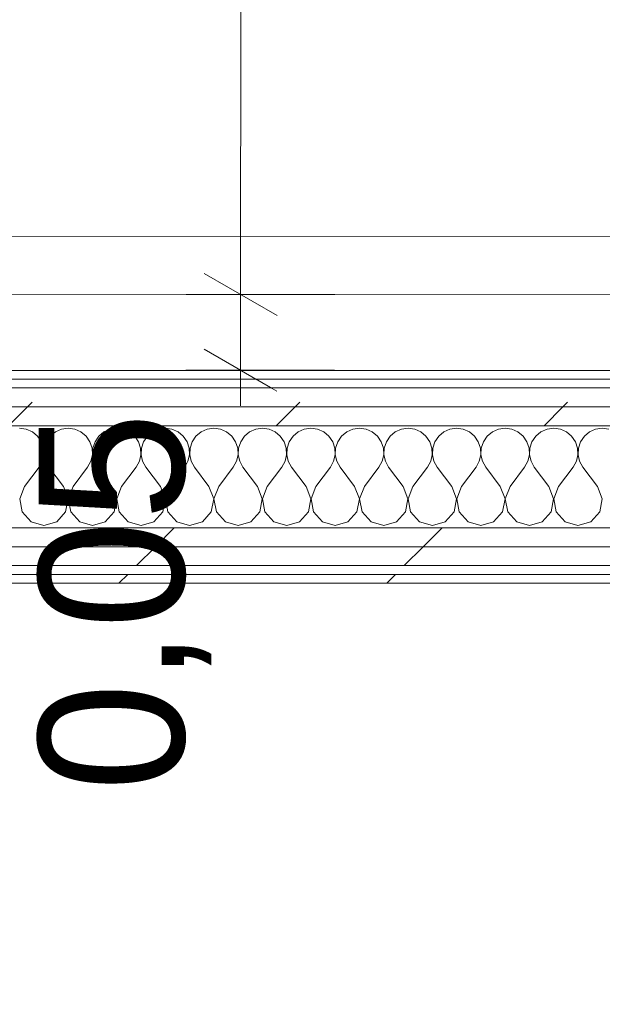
# Model space of a CAD drawing. Header units: millimetres. Extents: x -30280 to 19093, y -17460 to 4378.
# Tile 163 of 188: x -4467 to -4067, y -17373 to -16697. Entities that reach past the tile are written whole.
import ezdxf

# ---------------------------------------------------------------- set-up
doc = ezdxf.new("R2010")
doc.units = ezdxf.units.MM
doc.header["$MEASUREMENT"] = 0
doc.linetypes.add('Wipeout_Contour', pattern=[1000, 0, -1000])
for name, color, linetype in [('Nuevo_06_COT_Generals', 7, 'Continuous'), ('Nuevo_08_E_Envans secs', 7, 'Continuous'), ('Nuevo_Puertas Archicad', 7, 'Continuous')]:
    doc.layers.add(name, color=color, linetype=linetype)
for name, color, linetype, lineweight in [('Nuevo_06_COT_Generals_Pluma_Nº__1', 7, 'Continuous', 5), ('Nuevo_08_E_Envans secs_Pluma_Nº__1', 7, 'Continuous', 5), ('Nuevo_Puertas Archicad_Pluma_Nº__1', 7, 'Continuous', 5)]:
    doc.layers.add(name, color=color, linetype=linetype, lineweight=lineweight)
for name, color, linetype, lineweight, true_color in [('Nuevo_08_E_Envans secs_Pluma_Nº__102', 7, 'Continuous', 5, 0xcccccc), ('Nuevo_08_E_Envans secs_Pluma_Nº__171', 171, 'Continuous', 13, 0xaaaaff), ('Nuevo_08_E_Envans secs_Pluma_Nº__177', 7, 'Continuous', 15, 0xf7e046), ('Nuevo_Puertas Archicad_Pluma_Nº__3', 7, 'Continuous', 5, 0xa4a4a4)]:
    doc.layers.add(name, color=color, linetype=linetype, lineweight=lineweight, true_color=true_color)
doc.styles.add('Estilo_Generado_1', font='txt')
doc.dimstyles.new('Estilo_Generado__2', dxfattribs={"dimtxt": 100, "dimasz": 38, "dimexe": 0.18, "dimexo": 300, "dimgap": 0, "dimtad": 1, "dimlfac": 0.001, "dimzin": 0, "dimdsep": 46, "dimtxsty": 'Estilo_Generado_1', "dimblk": 'ARROWHEAD_2', "dimblk1": 'ARROWHEAD_2', "dimblk2": 'ARROWHEAD_2', "dimcen": 0.09, "dimclrd": 7, "dimclre": 7, "dimclrt": 7, "dimadec": 0, "dimazin": 0, "dimtfac": 1, "dimtdec": 4, "dimtmove": 0, "dimatfit": 3, "dimfxl": 0, "dimtolj": 1, "dimtzin": 0, "dimarcsym": 0})
pattern_1 = [(45, (0, 0), (-183.8478, 183.8478), [195, -65]), (45, (7e-14, 183.85), (-183.8478, 183.8478), [195, -65])]

# ---------------------------------------------------------------- blocks, each defined once
blk = doc.blocks.new('*X129')
at = {"layer": 'Nuevo_08_E_Envans secs_Pluma_Nº__102', "color": 254, "linetype": 'Continuous', "lineweight": 5, "true_color": 0xcccccc}
for p, q in [((-4462.11, -16978.28), (-4466.67, -16977.64)), ((-4457.9, -16980.13), (-4462.11, -16978.28)), ((-4454.36, -16983.07), (-4457.9, -16980.13)), ((-4451.76, -16986.86), (-4454.36, -16983.07)), ((-4445.64, -16983.07), (-4448.24, -16986.86)), ((-4442.1, -16980.13), (-4445.64, -16983.07)), ((-4437.89, -16978.28), (-4442.1, -16980.13)), ((-4433.33, -16977.64), (-4437.89, -16978.28)), ((-4428.78, -16978.28), (-4433.33, -16977.64)), ((-4424.57, -16980.13), (-4428.78, -16978.28)), ((-4421.03, -16983.07), (-4424.57, -16980.13)), ((-4418.43, -16986.86), (-4421.03, -16983.07)), ((-4412.3, -16983.07), (-4414.91, -16986.86)), ((-4408.76, -16980.13), (-4412.3, -16983.07)), ((-4404.55, -16978.28), (-4408.76, -16980.13)), ((-4400, -16977.64), (-4404.55, -16978.28)), ((-4395.45, -16978.28), (-4400, -16977.64)), ((-4391.24, -16980.13), (-4395.45, -16978.28)), ((-4387.7, -16983.07), (-4391.24, -16980.13)), ((-4385.09, -16986.86), (-4387.7, -16983.07)), ((-4378.97, -16983.07), (-4381.57, -16986.86)), ((-4375.43, -16980.13), (-4378.97, -16983.07)), ((-4371.22, -16978.28), (-4375.43, -16980.13)), ((-4366.67, -16977.64), (-4371.22, -16978.28)), ((-4362.11, -16978.28), (-4366.67, -16977.64)), ((-4357.9, -16980.13), (-4362.11, -16978.28)), ((-4354.36, -16983.07), (-4357.9, -16980.13)), ((-4351.76, -16986.86), (-4354.36, -16983.07)), ((-4345.64, -16983.07), (-4348.24, -16986.86)), ((-4342.1, -16980.13), (-4345.64, -16983.07)), ((-4337.89, -16978.28), (-4342.1, -16980.13)), ((-4333.33, -16977.64), (-4337.89, -16978.28)), ((-4328.78, -16978.28), (-4333.33, -16977.64)), ((-4324.57, -16980.13), (-4328.78, -16978.28)), ((-4321.03, -16983.07), (-4324.57, -16980.13)), ((-4318.43, -16986.86), (-4321.03, -16983.07)), ((-4312.3, -16983.07), (-4314.91, -16986.86)), ((-4308.76, -16980.13), (-4312.3, -16983.07)), ((-4304.55, -16978.28), (-4308.76, -16980.13)), ((-4300, -16977.64), (-4304.55, -16978.28)), ((-4295.45, -16978.28), (-4300, -16977.64)), ((-4291.24, -16980.13), (-4295.45, -16978.28)), ((-4287.7, -16983.07), (-4291.24, -16980.13)), ((-4285.09, -16986.86), (-4287.7, -16983.07)), ((-4278.97, -16983.07), (-4281.57, -16986.86)), ((-4275.43, -16980.13), (-4278.97, -16983.07)), ((-4271.22, -16978.28), (-4275.43, -16980.13)), ((-4266.67, -16977.64), (-4271.22, -16978.28)), ((-4262.11, -16978.28), (-4266.67, -16977.64)), ((-4257.9, -16980.13), (-4262.11, -16978.28)), ((-4254.36, -16983.07), (-4257.9, -16980.13)), ((-4251.76, -16986.86), (-4254.36, -16983.07)), ((-4245.64, -16983.07), (-4248.24, -16986.86)), ((-4242.1, -16980.13), (-4245.64, -16983.07)), ((-4237.89, -16978.28), (-4242.1, -16980.13)), ((-4233.33, -16977.64), (-4237.89, -16978.28)), ((-4228.78, -16978.28), (-4233.33, -16977.64)), ((-4224.57, -16980.13), (-4228.78, -16978.28)), ((-4221.03, -16983.07), (-4224.57, -16980.13)), ((-4218.43, -16986.86), (-4221.03, -16983.07)), ((-4212.3, -16983.07), (-4214.91, -16986.86)), ((-4208.76, -16980.13), (-4212.3, -16983.07)), ((-4204.55, -16978.28), (-4208.76, -16980.13)), ((-4200, -16977.64), (-4204.55, -16978.28)), ((-4195.45, -16978.28), (-4200, -16977.64)), ((-4191.24, -16980.13), (-4195.45, -16978.28)), ((-4187.7, -16983.07), (-4191.24, -16980.13)), ((-4185.09, -16986.86), (-4187.7, -16983.07)), ((-4178.97, -16983.07), (-4181.57, -16986.86)), ((-4175.43, -16980.13), (-4178.97, -16983.07)), ((-4171.22, -16978.28), (-4175.43, -16980.13)), ((-4166.67, -16977.64), (-4171.22, -16978.28)), ((-4162.11, -16978.28), (-4166.67, -16977.64)), ((-4157.9, -16980.13), (-4162.11, -16978.28)), ((-4154.36, -16983.07), (-4157.9, -16980.13)), ((-4151.76, -16986.86), (-4154.36, -16983.07)), ((-4145.64, -16983.07), (-4148.24, -16986.86)), ((-4142.1, -16980.13), (-4145.64, -16983.07)), ((-4137.89, -16978.28), (-4142.1, -16980.13)), ((-4133.33, -16977.64), (-4137.89, -16978.28)), ((-4128.78, -16978.28), (-4133.33, -16977.64)), ((-4124.57, -16980.13), (-4128.78, -16978.28)), ((-4121.03, -16983.07), (-4124.57, -16980.13)), ((-4118.43, -16986.86), (-4121.03, -16983.07)), ((-4112.3, -16983.07), (-4114.91, -16986.86)), ((-4108.76, -16980.13), (-4112.3, -16983.07)), ((-4104.55, -16978.28), (-4108.76, -16980.13)), ((-4100, -16977.64), (-4104.55, -16978.28)), ((-4095.45, -16978.28), (-4100, -16977.64)), ((-4091.24, -16980.13), (-4095.45, -16978.28)), ((-4087.7, -16983.07), (-4091.24, -16980.13)), ((-4085.09, -16986.86), (-4087.7, -16983.07)), ((-4078.97, -16983.07), (-4081.57, -16986.86)), ((-4075.43, -16980.13), (-4078.97, -16983.07)), ((-4071.22, -16978.28), (-4075.43, -16980.13)), ((-4066.67, -16977.64), (-4071.22, -16978.28)), ((-4062.11, -16978.28), (-4066.67, -16977.64)), ((-4450.29, -16991.21), (-4451.76, -16986.86)), ((-4448.24, -16986.86), (-4449.71, -16991.21)), ((-4416.96, -16991.21), (-4418.43, -16986.86)), ((-4414.91, -16986.86), (-4416.38, -16991.21)), ((-4383.62, -16991.21), (-4385.09, -16986.86)), ((-4381.57, -16986.86), (-4383.04, -16991.21)), ((-4350.29, -16991.21), (-4351.76, -16986.86)), ((-4348.24, -16986.86), (-4349.71, -16991.21)), ((-4316.96, -16991.21), (-4318.43, -16986.86)), ((-4314.91, -16986.86), (-4316.38, -16991.21)), ((-4283.62, -16991.21), (-4285.09, -16986.86)), ((-4281.57, -16986.86), (-4283.04, -16991.21)), ((-4250.29, -16991.21), (-4251.76, -16986.86)), ((-4248.24, -16986.86), (-4249.71, -16991.21)), ((-4216.96, -16991.21), (-4218.43, -16986.86)), ((-4214.91, -16986.86), (-4216.38, -16991.21)), ((-4183.62, -16991.21), (-4185.09, -16986.86)), ((-4181.57, -16986.86), (-4183.04, -16991.21)), ((-4150.29, -16991.21), (-4151.76, -16986.86)), ((-4148.24, -16986.86), (-4149.71, -16991.21)), ((-4116.96, -16991.21), (-4118.43, -16986.86)), ((-4114.91, -16986.86), (-4116.38, -16991.21)), ((-4083.62, -16991.21), (-4085.09, -16986.86)), ((-4081.57, -16986.86), (-4083.04, -16991.21)), ((-4451.11, -17000.28), (-4450.07, -16995.81)), ((-4450.07, -16995.81), (-4450.29, -16991.21)), ((-4449.71, -16991.21), (-4449.93, -16995.81)), ((-4449.93, -16995.81), (-4448.89, -17000.28)), ((-4417.77, -17000.28), (-4416.73, -16995.81)), ((-4416.73, -16995.81), (-4416.96, -16991.21)), ((-4416.38, -16991.21), (-4416.6, -16995.81)), ((-4416.6, -16995.81), (-4415.56, -17000.28)), ((-4384.44, -17000.28), (-4383.4, -16995.81)), ((-4383.4, -16995.81), (-4383.62, -16991.21)), ((-4383.04, -16991.21), (-4383.27, -16995.81)), ((-4383.27, -16995.81), (-4382.23, -17000.28)), ((-4351.11, -17000.28), (-4350.07, -16995.81)), ((-4350.07, -16995.81), (-4350.29, -16991.21)), ((-4349.71, -16991.21), (-4349.93, -16995.81)), ((-4349.93, -16995.81), (-4348.89, -17000.28)), ((-4317.77, -17000.28), (-4316.73, -16995.81)), ((-4316.73, -16995.81), (-4316.96, -16991.21)), ((-4316.38, -16991.21), (-4316.6, -16995.81)), ((-4316.6, -16995.81), (-4315.56, -17000.28)), ((-4284.44, -17000.28), (-4283.4, -16995.81)), ((-4283.4, -16995.81), (-4283.62, -16991.21)), ((-4283.04, -16991.21), (-4283.27, -16995.81)), ((-4283.27, -16995.81), (-4282.23, -17000.28)), ((-4251.11, -17000.28), (-4250.07, -16995.81)), ((-4250.07, -16995.81), (-4250.29, -16991.21)), ((-4249.71, -16991.21), (-4249.93, -16995.81)), ((-4249.93, -16995.81), (-4248.89, -17000.28)), ((-4217.77, -17000.28), (-4216.73, -16995.81)), ((-4216.73, -16995.81), (-4216.96, -16991.21)), ((-4216.38, -16991.21), (-4216.6, -16995.81)), ((-4216.6, -16995.81), (-4215.56, -17000.28)), ((-4184.44, -17000.28), (-4183.4, -16995.81)), ((-4183.4, -16995.81), (-4183.62, -16991.21)), ((-4183.04, -16991.21), (-4183.27, -16995.81)), ((-4183.27, -16995.81), (-4182.23, -17000.28)), ((-4151.11, -17000.28), (-4150.07, -16995.81)), ((-4150.07, -16995.81), (-4150.29, -16991.21)), ((-4149.71, -16991.21), (-4149.93, -16995.81)), ((-4149.93, -16995.81), (-4148.89, -17000.28)), ((-4117.77, -17000.28), (-4116.73, -16995.81)), ((-4116.73, -16995.81), (-4116.96, -16991.21)), ((-4116.38, -16991.21), (-4116.6, -16995.81)), ((-4116.6, -16995.81), (-4115.56, -17000.28)), ((-4084.44, -17000.28), (-4083.4, -16995.81)), ((-4083.4, -16995.81), (-4083.62, -16991.21)), ((-4083.04, -16991.21), (-4083.27, -16995.81)), ((-4083.27, -16995.81), (-4082.23, -17000.28)), ((-4463.33, -17017.64), (-4453.33, -17004.31)), ((-4453.33, -17004.31), (-4451.11, -17000.28)), ((-4448.89, -17000.28), (-4446.67, -17004.31)), ((-4436.67, -17017.64), (-4446.67, -17004.31)), ((-4430, -17017.64), (-4420, -17004.31)), ((-4420, -17004.31), (-4417.77, -17000.28)), ((-4415.56, -17000.28), (-4413.33, -17004.31)), ((-4403.33, -17017.64), (-4413.33, -17004.31)), ((-4396.67, -17017.64), (-4386.67, -17004.31)), ((-4386.67, -17004.31), (-4384.44, -17000.28)), ((-4382.23, -17000.28), (-4380, -17004.31)), ((-4370, -17017.64), (-4380, -17004.31)), ((-4363.33, -17017.64), (-4353.33, -17004.31)), ((-4353.33, -17004.31), (-4351.11, -17000.28)), ((-4348.89, -17000.28), (-4346.67, -17004.31)), ((-4336.67, -17017.64), (-4346.67, -17004.31)), ((-4330, -17017.64), (-4320, -17004.31)), ((-4320, -17004.31), (-4317.77, -17000.28)), ((-4315.56, -17000.28), (-4313.33, -17004.31)), ((-4303.33, -17017.64), (-4313.33, -17004.31)), ((-4296.67, -17017.64), (-4286.67, -17004.31)), ((-4286.67, -17004.31), (-4284.44, -17000.28)), ((-4282.23, -17000.28), (-4280, -17004.31)), ((-4270, -17017.64), (-4280, -17004.31)), ((-4263.33, -17017.64), (-4253.33, -17004.31)), ((-4253.33, -17004.31), (-4251.11, -17000.28)), ((-4248.89, -17000.28), (-4246.67, -17004.31)), ((-4236.67, -17017.64), (-4246.67, -17004.31)), ((-4230, -17017.64), (-4220, -17004.31)), ((-4220, -17004.31), (-4217.77, -17000.28)), ((-4215.56, -17000.28), (-4213.33, -17004.31)), ((-4203.33, -17017.64), (-4213.33, -17004.31)), ((-4196.67, -17017.64), (-4186.67, -17004.31)), ((-4186.67, -17004.31), (-4184.44, -17000.28)), ((-4182.23, -17000.28), (-4180, -17004.31)), ((-4170, -17017.64), (-4180, -17004.31)), ((-4163.33, -17017.64), (-4153.33, -17004.31)), ((-4153.33, -17004.31), (-4151.11, -17000.28)), ((-4148.89, -17000.28), (-4146.67, -17004.31)), ((-4136.67, -17017.64), (-4146.67, -17004.31)), ((-4130, -17017.64), (-4120, -17004.31)), ((-4120, -17004.31), (-4117.77, -17000.28)), ((-4115.56, -17000.28), (-4113.33, -17004.31)), ((-4103.33, -17017.64), (-4113.33, -17004.31)), ((-4096.67, -17017.64), (-4086.67, -17004.31)), ((-4086.67, -17004.31), (-4084.44, -17000.28)), ((-4082.23, -17000.28), (-4080, -17004.31)), ((-4070, -17017.64), (-4080, -17004.31)), ((-4463.33, -17017.64), (-4466.6, -17026.15)), ((-4433.4, -17026.15), (-4436.67, -17017.64)), ((-4430, -17017.64), (-4433.27, -17026.15)), ((-4400.07, -17026.15), (-4403.33, -17017.64)), ((-4396.67, -17017.64), (-4399.93, -17026.15)), ((-4366.73, -17026.15), (-4370, -17017.64)), ((-4363.33, -17017.64), (-4366.6, -17026.15)), ((-4333.4, -17026.15), (-4336.67, -17017.64)), ((-4330, -17017.64), (-4333.27, -17026.15)), ((-4300.07, -17026.15), (-4303.33, -17017.64)), ((-4296.67, -17017.64), (-4299.93, -17026.15)), ((-4266.73, -17026.15), (-4270, -17017.64)), ((-4263.33, -17017.64), (-4266.6, -17026.15)), ((-4233.4, -17026.15), (-4236.67, -17017.64)), ((-4230, -17017.64), (-4233.27, -17026.15)), ((-4200.07, -17026.15), (-4203.33, -17017.64)), ((-4196.67, -17017.64), (-4199.93, -17026.15)), ((-4166.73, -17026.15), (-4170, -17017.64)), ((-4163.33, -17017.64), (-4166.6, -17026.15)), ((-4133.4, -17026.15), (-4136.67, -17017.64)), ((-4130, -17017.64), (-4133.27, -17026.15)), ((-4100.07, -17026.15), (-4103.33, -17017.64)), ((-4096.67, -17017.64), (-4099.93, -17026.15)), ((-4066.73, -17026.15), (-4070, -17017.64)), ((-4466.6, -17026.15), (-4464.91, -17035.1)), ((-4435.09, -17035.1), (-4433.4, -17026.15)), ((-4433.27, -17026.15), (-4431.57, -17035.1)), ((-4401.76, -17035.1), (-4400.07, -17026.15)), ((-4399.93, -17026.15), (-4398.24, -17035.1)), ((-4368.43, -17035.1), (-4366.73, -17026.15)), ((-4366.6, -17026.15), (-4364.91, -17035.1)), ((-4335.09, -17035.1), (-4333.4, -17026.15)), ((-4333.27, -17026.15), (-4331.57, -17035.1)), ((-4301.76, -17035.1), (-4300.07, -17026.15)), ((-4299.93, -17026.15), (-4298.24, -17035.1)), ((-4268.43, -17035.1), (-4266.73, -17026.15)), ((-4266.6, -17026.15), (-4264.91, -17035.1)), ((-4235.09, -17035.1), (-4233.4, -17026.15)), ((-4233.27, -17026.15), (-4231.57, -17035.1)), ((-4201.76, -17035.1), (-4200.07, -17026.15)), ((-4199.93, -17026.15), (-4198.24, -17035.1)), ((-4168.43, -17035.1), (-4166.73, -17026.15)), ((-4166.6, -17026.15), (-4164.91, -17035.1)), ((-4135.09, -17035.1), (-4133.4, -17026.15)), ((-4133.27, -17026.15), (-4131.57, -17035.1)), ((-4101.76, -17035.1), (-4100.07, -17026.15)), ((-4099.93, -17026.15), (-4098.24, -17035.1)), ((-4068.43, -17035.1), (-4066.73, -17026.15)), ((-4464.91, -17035.1), (-4458.76, -17041.82)), ((-4441.24, -17041.82), (-4435.09, -17035.1)), ((-4431.57, -17035.1), (-4425.43, -17041.82)), ((-4407.9, -17041.82), (-4401.76, -17035.1)), ((-4398.24, -17035.1), (-4392.1, -17041.82)), ((-4374.57, -17041.82), (-4368.43, -17035.1)), ((-4364.91, -17035.1), (-4358.76, -17041.82)), ((-4341.24, -17041.82), (-4335.09, -17035.1)), ((-4331.57, -17035.1), (-4325.43, -17041.82)), ((-4307.9, -17041.82), (-4301.76, -17035.1)), ((-4298.24, -17035.1), (-4292.1, -17041.82)), ((-4274.57, -17041.82), (-4268.43, -17035.1)), ((-4264.91, -17035.1), (-4258.76, -17041.82)), ((-4241.24, -17041.82), (-4235.09, -17035.1)), ((-4231.57, -17035.1), (-4225.43, -17041.82)), ((-4207.9, -17041.82), (-4201.76, -17035.1)), ((-4198.24, -17035.1), (-4192.1, -17041.82)), ((-4174.57, -17041.82), (-4168.43, -17035.1)), ((-4164.91, -17035.1), (-4158.76, -17041.82)), ((-4141.24, -17041.82), (-4135.09, -17035.1)), ((-4131.57, -17035.1), (-4125.43, -17041.82)), ((-4107.9, -17041.82), (-4101.76, -17035.1)), ((-4098.24, -17035.1), (-4092.1, -17041.82)), ((-4074.57, -17041.82), (-4068.43, -17035.1)), ((-4458.76, -17041.82), (-4450, -17044.31)), ((-4450, -17044.31), (-4441.24, -17041.82)), ((-4425.43, -17041.82), (-4416.67, -17044.31)), ((-4416.67, -17044.31), (-4407.9, -17041.82)), ((-4392.1, -17041.82), (-4383.33, -17044.31)), ((-4383.33, -17044.31), (-4374.57, -17041.82)), ((-4358.76, -17041.82), (-4350, -17044.31)), ((-4350, -17044.31), (-4341.24, -17041.82)), ((-4325.43, -17041.82), (-4316.67, -17044.31)), ((-4316.67, -17044.31), (-4307.9, -17041.82)), ((-4292.1, -17041.82), (-4283.33, -17044.31)), ((-4283.33, -17044.31), (-4274.57, -17041.82)), ((-4258.76, -17041.82), (-4250, -17044.31)), ((-4250, -17044.31), (-4241.24, -17041.82)), ((-4225.43, -17041.82), (-4216.67, -17044.31)), ((-4216.67, -17044.31), (-4207.9, -17041.82)), ((-4192.1, -17041.82), (-4183.33, -17044.31)), ((-4183.33, -17044.31), (-4174.57, -17041.82)), ((-4158.76, -17041.82), (-4150, -17044.31)), ((-4150, -17044.31), (-4141.24, -17041.82)), ((-4125.43, -17041.82), (-4116.67, -17044.31)), ((-4116.67, -17044.31), (-4107.9, -17041.82)), ((-4092.1, -17041.82), (-4083.33, -17044.31)), ((-4083.33, -17044.31), (-4074.57, -17041.82))]:
    blk.add_line(p, q, dxfattribs=at)
blk = doc.blocks.new('Muro_63_1', base_point=(-18974.61, -17083.98))
at = {"color": 254, "linetype": 'Wipeout_Contour', "lineweight": 0, "ltscale": 71376.143295}
blk.add_wipeout([(-6964.89, -16943.98), (-3842.41, -16943.98), (-3842.41, -16937.98), (-6964.89, -16937.98)], dxfattribs=at).dxf.layer = 'Nuevo_08_E_Envans secs'
at = {"color": 254, "linetype": 'Wipeout_Contour', "lineweight": 0, "ltscale": 71889.621763}
blk.add_wipeout([(-7017.89, -17071.98), (-3842.41, -17071.98), (-3842.41, -17058.98), (-7017.89, -17058.98)], dxfattribs=at).dxf.layer = 'Nuevo_08_E_Envans secs'
at = {"color": 254, "linetype": 'Wipeout_Contour', "lineweight": 0, "ltscale": 71948.537165}
blk.add_wipeout([(-3842.41, -17077.98), (-7017.89, -17077.98), (-7017.89, -17083.98), (-3842.41, -17083.98)], dxfattribs=at).dxf.layer = 'Nuevo_08_E_Envans secs'
at = {"layer": 'Nuevo_08_E_Envans secs_Pluma_Nº__171', "linetype": 'Continuous', "lineweight": 13, "true_color": 0xaaaaff}
h = blk.add_hatch(dxfattribs=at)
h.set_pattern_fill('Panellat_HPL_0001', color=161, style=0, pattern_type=2)
h.set_pattern_definition(pattern_1)
h.paths.add_polyline_path([(-6964.89, -16943.98), (-3842.41, -16943.98), (-3842.41, -16937.98), (-6964.89, -16937.98)])
h = blk.add_hatch(dxfattribs=at)
h.set_pattern_fill('Panellat_HPL_0001', color=161, style=0, pattern_type=2)
h.set_pattern_definition(pattern_1)
h.paths.add_polyline_path([(-3842.41, -17077.98), (-7017.89, -17077.98), (-7017.89, -17083.98), (-3842.41, -17083.98)])
at = {"layer": 'Nuevo_08_E_Envans secs_Pluma_Nº__177', "linetype": 'Continuous', "lineweight": 15, "true_color": 0xf7e046}
h = blk.add_hatch(dxfattribs=at)
h.set_pattern_fill('Panellat_HPL_0001', color=53, style=0, pattern_type=2)
h.set_pattern_definition(pattern_1)
h.paths.add_polyline_path([(-7017.89, -17071.98), (-3842.41, -17071.98), (-3842.41, -17058.98), (-7017.89, -17058.98)])
at = {"layer": 'Nuevo_08_E_Envans secs_Pluma_Nº__1', "color": 7, "linetype": 'Continuous', "lineweight": 5}
for p, q in [((-6964.89, -16943.98), (-3842.41, -16943.98)), ((-7017.89, -17071.98), (-3842.41, -17071.98)), ((-7017.89, -17077.98), (-3842.41, -17077.98))]:
    blk.add_line(p, q, dxfattribs=at)
at = {"layer": 'Nuevo_08_E_Envans secs_Pluma_Nº__1', "color": 7, "linetype": 'Continuous', "lineweight": 5, "flags": 128}
for points in [[(-3842.41, -16937.98), (-6964.89, -16937.98)], [(-7017.89, -17083.98), (-3842.41, -17083.98)]]:
    blk.add_lwpolyline(points, dxfattribs=at)
at = {"color": 254, "linetype": 'Wipeout_Contour', "lineweight": 0, "ltscale": 71840.211947}
blk.add_wipeout([(-7017.89, -17058.98), (-3842.41, -17058.98), (-3842.41, -17045.98), (-7017.89, -17045.98)], dxfattribs=at).dxf.layer = 'Nuevo_08_E_Envans secs'
at = {"layer": 'Nuevo_08_E_Envans secs_Pluma_Nº__177', "linetype": 'Continuous', "lineweight": 15, "true_color": 0xf7e046}
h = blk.add_hatch(dxfattribs=at)
h.set_pattern_fill('Panellat_HPL_0001', color=53, style=0, pattern_type=2)
h.set_pattern_definition(pattern_1)
h.paths.add_polyline_path([(-7017.89, -17058.98), (-3842.41, -17058.98), (-3842.41, -17045.98), (-7017.89, -17045.98)])
at = {"layer": 'Nuevo_08_E_Envans secs_Pluma_Nº__1', "color": 7, "linetype": 'Continuous', "lineweight": 5}
for p, q in [((-6989.89, -17045.98), (-3842.41, -17045.98)), ((-7017.89, -17058.98), (-3842.41, -17058.98))]:
    blk.add_line(p, q, dxfattribs=at)
at = {"layer": 'Nuevo_08_E_Envans secs', "color": 7, "lineweight": 20}
blk.add_blockref('*X129', (0, 0), dxfattribs=at)
at = {"color": 254, "linetype": 'Wipeout_Contour', "lineweight": 0, "ltscale": 71503.472576}
blk.add_wipeout([(-6989.89, -16975.98), (-3842.41, -16975.98), (-3842.41, -16962.98), (-6989.89, -16962.98)], dxfattribs=at).dxf.layer = 'Nuevo_08_E_Envans secs'
at = {"layer": 'Nuevo_08_E_Envans secs_Pluma_Nº__177', "linetype": 'Continuous', "lineweight": 15, "true_color": 0xf7e046}
h = blk.add_hatch(dxfattribs=at)
h.set_pattern_fill('Panellat_HPL_0001', color=53, style=0, pattern_type=2)
h.set_pattern_definition(pattern_1)
h.paths.add_polyline_path([(-6989.89, -16975.98), (-3842.41, -16975.98), (-3842.41, -16962.98), (-6989.89, -16962.98)])
at = {"layer": 'Nuevo_08_E_Envans secs_Pluma_Nº__1', "color": 7, "linetype": 'Continuous', "lineweight": 5}
blk.add_line((-6989.89, -16975.98), (-3842.41, -16975.98), dxfattribs=at)
at = {"color": 254, "linetype": 'Wipeout_Contour', "lineweight": 0, "ltscale": 71444.175017}
blk.add_wipeout([(-6976.89, -16962.98), (-3842.41, -16962.98), (-3842.41, -16949.98), (-6976.89, -16949.98)], dxfattribs=at).dxf.layer = 'Nuevo_08_E_Envans secs'
at = {"layer": 'Nuevo_08_E_Envans secs_Pluma_Nº__177', "linetype": 'Continuous', "lineweight": 15, "true_color": 0xf7e046}
h = blk.add_hatch(dxfattribs=at)
h.set_pattern_fill('Panellat_HPL_0001', color=53, style=0, pattern_type=2)
h.set_pattern_definition(pattern_1)
h.paths.add_polyline_path([(-6976.89, -16962.98), (-3842.41, -16962.98), (-3842.41, -16949.98), (-6976.89, -16949.98)])
at = {"layer": 'Nuevo_08_E_Envans secs_Pluma_Nº__1', "color": 7, "linetype": 'Continuous', "lineweight": 5}
for p, q in [((-6970.89, -16949.98), (-3842.41, -16949.98)), ((-6976.89, -16962.98), (-3842.41, -16962.98))]:
    blk.add_line(p, q, dxfattribs=at)
blk = doc.blocks.new('Puerta 27_8')
at = {"layer": 'Nuevo_Puertas Archicad_Pluma_Nº__1', "color": 7, "linetype": 'Continuous', "lineweight": 5}
for p, q in [((382, 0), (382, 844)), ((422, 844), (422, 0))]:
    blk.add_line(p, q, dxfattribs=at)
at = {"layer": 'Nuevo_Puertas Archicad_Pluma_Nº__3', "color": 253, "linetype": 'Continuous', "lineweight": 5, "true_color": 0xa4a4a4}
blk.add_arc((422, 0), 844, 90, 180, dxfattribs=at)
blk = doc.blocks.new('Muro_75_1', base_point=(-3816.51, -17083.98))
at = {"layer": 'Nuevo_Puertas Archicad', "color": 253, "linetype": 'Continuous', "lineweight": 5, "true_color": 0xa4a4a6, "xscale": -1, "zscale": 1000, "rotation": 89.95765571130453}
blk.add_blockref('Puerta 27_8', (-3950.05, -16464.04), dxfattribs=at)
blk = doc.blocks.new('*D662')
at = {"layer": 'Nuevo_06_COT_Generals_Pluma_Nº__1', "color": 7, "linetype": 'Continuous', "lineweight": 5}
for p, q in [((-3073.12, -16923.54), (-3023.12, -16952.41)), ((-3010.62, -16937.98), (-3542.41, -16937.98)), ((-3048.12, -17083.98), (-3048.12, -16937.98)), ((-3073.12, -17069.54), (-3023.12, -17098.41)), ((-3010.62, -17083.98), (-3542.41, -17083.98)), ((-3048.12, -17108.43), (-3048.12, -17083.98))]:
    blk.add_line(p, q, dxfattribs=at)
at = {"layer": 'Nuevo_06_COT_Generals_Pluma_Nº__1', "color": 7, "lineweight": 5, "insert": (-3068.12, -17373.2), "char_height": 100, "attachment_point": 7, "rotation": 90, "style": 'Estilo_Generado_1'}
blk.add_mtext('\\A1;{\\pql;\\fGotham Book|b0|i0|c0|p0;\\W1.000000;0,15}', dxfattribs=at)
blk = doc.blocks.new('ARROWHEAD_2')
at = {"color": 0, "linetype": 'Continuous', "lineweight": 0}
for p, q in [((-0.378, -0.655), (0.378, 0.655)), ((0, 0), (-1, 0))]:
    blk.add_line(p, q, dxfattribs=at)
blk = doc.blocks.new('*D663')
at = {"layer": 'Nuevo_06_COT_Generals_Pluma_Nº__1', "color": 7, "linetype": 'Continuous', "lineweight": 5}
for p, q in [((-3073.12, -13794.13), (-3023.12, -13822.99)), ((-3010.62, -13808.56), (-3514.09, -13808.56)), ((-3048.12, -16937.98), (-3048.12, -13808.56)), ((-3073.12, -16923.54), (-3023.12, -16952.41)), ((-3010.62, -16937.98), (-3542.41, -16937.98))]:
    blk.add_line(p, q, dxfattribs=at)
at = {"layer": 'Nuevo_06_COT_Generals_Pluma_Nº__1', "color": 7, "lineweight": 5, "insert": (-3068.12, -15510.65), "char_height": 100, "attachment_point": 7, "rotation": 90, "style": 'Estilo_Generado_1'}
blk.add_mtext('\\A1;{\\pql;\\fGotham Book|b0|i0|c0|p0;\\W1.000000;3,13}', dxfattribs=at)
blk = doc.blocks.new('*D774')
at = {"layer": 'Nuevo_06_COT_Generals_Pluma_Nº__1', "color": 7, "linetype": 'Continuous', "lineweight": 5}
for p, q in [((-4339.93, -16871.32), (-4289.95, -16900.23)), ((-4314.98, -16937.71), (-4314.94, -16885.77)), ((-4339.97, -16923.25), (-4289.99, -16952.16)), ((-4250.4, -16937.75), (-4352.48, -16937.68)), ((-4315, -16962.16), (-4314.98, -16937.71))]:
    blk.add_line(p, q, dxfattribs=at)
at = {"layer": 'Nuevo_06_COT_Generals_Pluma_Nº__1', "color": 7, "lineweight": 5, "insert": (-4335.19, -17226.91), "char_height": 100, "attachment_point": 7, "rotation": 89.95766, "style": 'Estilo_Generado_1'}
blk.add_mtext('\\A1;{\\pql;\\fGotham Book|b0|i0|c0|p0;\\W1.000000;0,05}', dxfattribs=at)
blk = doc.blocks.new('*D775')
at = {"layer": 'Nuevo_06_COT_Generals_Pluma_Nº__1', "color": 7, "linetype": 'Continuous', "lineweight": 5}
for p, q in [((-4339.3, -16027.32), (-4289.33, -16056.23)), ((-4314.94, -16885.77), (-4314.32, -16041.77)), ((-4339.93, -16871.32), (-4289.95, -16900.23)), ((-4250.36, -16885.82), (-4352.44, -16885.75)), ((-4314.98, -16937.71), (-4314.94, -16885.77))]:
    blk.add_line(p, q, dxfattribs=at)
at = {"layer": 'Nuevo_06_COT_Generals_Pluma_Nº__1', "color": 7, "lineweight": 5, "insert": (-4334.73, -16601.15), "char_height": 100, "attachment_point": 7, "rotation": 89.95766, "style": 'Estilo_Generado_1'}
blk.add_mtext('\\A1;{\\pql;\\fGotham Book|b0|i0|c0|p0;\\W1.000000;0,84}', dxfattribs=at)
blk = doc.blocks.new('*D776')
at = {"layer": 'Nuevo_06_COT_Generals_Pluma_Nº__1', "color": 7, "linetype": 'Continuous', "lineweight": 5}
for p, q in [((-4313.88, -15453.25), (-4313.86, -15428.8)), ((-4288.89, -15467.71), (-4338.87, -15438.8)), ((-4249.3, -15453.3), (-4351.38, -15453.23)), ((-4314.32, -16041.77), (-4313.88, -15453.25)), ((-4339.3, -16027.32), (-4289.33, -16056.23)), ((-4249.74, -16041.82), (-4351.82, -16041.75)), ((-4314.94, -16885.77), (-4314.32, -16041.77))]:
    blk.add_line(p, q, dxfattribs=at)
at = {"layer": 'Nuevo_06_COT_Generals_Pluma_Nº__1', "color": 7, "lineweight": 5, "insert": (-4334.2, -15884.89), "char_height": 100, "attachment_point": 7, "rotation": 89.95766, "style": 'Estilo_Generado_1'}
blk.add_mtext('\\A1;{\\pql;\\fGotham Book|b0|i0|c0|p0;\\W1.000000;0,59}', dxfattribs=at)

msp = doc.modelspace()

# ---------------------------------------------------------------- block references
at = {"layer": 'Nuevo_08_E_Envans secs', "color": 7, "lineweight": 20}
msp.add_blockref('Muro_63_1', (-18974.607, -17083.976), dxfattribs=at)

# ---------------------------------------------------------------- next in the draw order: block references
msp.add_blockref('Muro_75_1', (-3816.508, -17083.976), dxfattribs=at)

# ---------------------------------------------------------------- next in the draw order: dimensions: what is measured, and where the dimension line sits
at = {"layer": 'Nuevo_06_COT_Generals', "color": 7, "linetype": 'Continuous', "lineweight": 5}
for base, p1, p2, angle, picture, middle, turn in [((-3048.117, -13808.561), (-11408.508, -16937.976), (-3814.087, -13808.561), 90, '*D663', (-3118.117, -15381.196), 90), ((-4313.88, -15453.255), (-3949.738, -16042.044), (-3949.303, -15453.524), 89.957656, '*D776', (-4384.104, -15755.39), 89.957656), ((-4314.315, -16041.775), (-3950.361, -16886.044), (-3949.738, -16042.044), 89.957656, '*D775', (-4384.633, -16471.65), 89.957656), ((-4314.939, -16885.774), (-3950.4, -16937.976), (-3950.361, -16886.044), 89.957656, '*D774', (-4385.095, -17097.418), 89.957656), ((-3048.117, -16937.976), (-11408.508, -17083.976), (-11408.508, -16937.976), 90, '*D662', (-3118.117, -17243.739), 90)]:
    dim = msp.add_linear_dim(base=base, p1=p1, p2=p2, angle=angle, dimstyle='Estilo_Generado__2', dxfattribs=at)
    dim.commit()
    dim.dimension.update_dxf_attribs({"geometry": picture, "text_midpoint": middle, "dimtype": 160, "text_rotation": turn})

doc.saveas('drawing.dxf')
